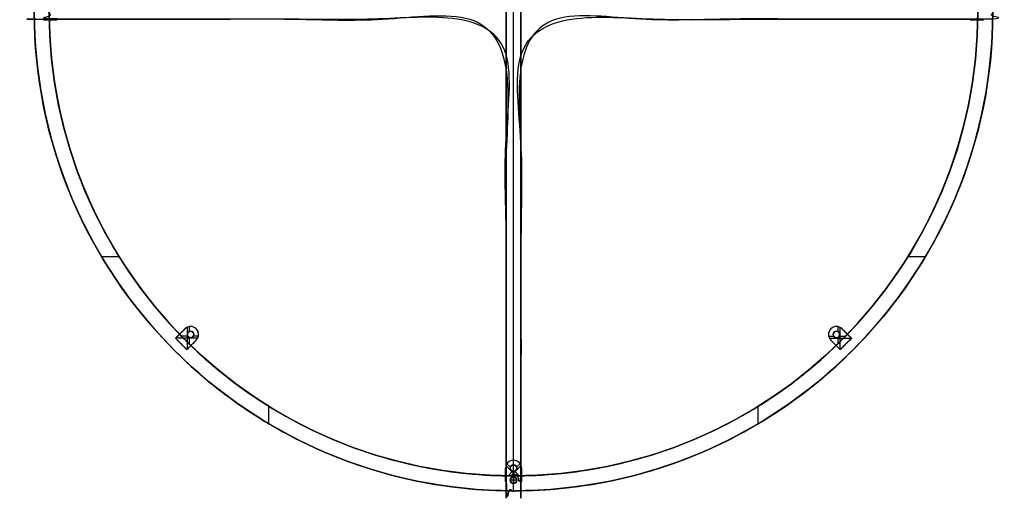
# Model space of a CAD drawing. Extents: x -540 to 387, y -411 to 516.
# Tile 1 of 4: x -540 to 384, y -411 to 45. Entities that reach past the tile are written whole.
import ezdxf

# ---------------------------------------------------------------- set-up
doc = ezdxf.new("R2010")
doc.units = 0
doc.header["$MEASUREMENT"] = 0
doc.layers.add('IGES_LEVEL_1', color=7, linetype='Continuous')
doc.layers.add('IGES_LEVEL_3', color=7, linetype='Continuous')

msp = doc.modelspace()

# ---------------------------------------------------------------- linework, layer by layer
at = {"layer": 'IGES_LEVEL_1', "color": 253}
for p, q in [((-76.46, -383.41, -2.38), (-76.46, 488.59, -2.38)), ((-76.46, -383.41, 11.62), (-76.46, 488.59, 11.62)), ((308.06, -152.94, 11.62), (308.06, -152.94, -2.38)), ((-353.06, -284.44, 11.62), (-353.06, -284.44, -2.38)), ((8.6, -375.03, 11.62), (8.6, -375.03, -2.38))]:
    msp.add_line(p, q, dxfattribs=at)
msp.add_circle((-76.46, 52.59, -2.38), 436, dxfattribs=at)
at = {"layer": 'IGES_LEVEL_1', "color": 7}
for centre in [(-76.46, 52.59, -2.38), (-76.46, 52.59, 11.62), (-76.46, 52.59, -2.38)]:
    msp.add_circle(centre, 436, dxfattribs=at)
for centre in [(-76.46, 52.59, -2.38), (-76.46, 52.59, 11.62), (-76.46, 52.59, 11.62), (-76.46, 52.59, -2.38), (-76.46, 52.59, -2.38), (-76.46, 52.59, 11.62)]:
    msp.add_arc(centre, 436, 180, 360, dxfattribs=at)
at = {"layer": 'IGES_LEVEL_1', "color": 253}
for centre, radius, start, end in [((-76.2, 52.6, 11.62), 436.26, 180.00169, 185.62331), ((-76.46, 52.59, -2.38), 436, 180, 360), ((-76.46, 52.59, 11.62), 436, 180, 360), ((-76.46, 52.59, 4.62), 436, 180, 360), ((-76.46, 52.59, 11.62), 436, 343.125, 0), ((-76.2, 52.63, 11.62), 436.26, 185.62669, 191.24831), ((-76.38, 52.61, 11.62), 436.09, 191.25056, 196.87444), ((-76.38, 52.63, 11.62), 436.09, 196.87669, 213.74831), ((-76.54, 52.63, 11.62), 436.09, 326.25169, 343.12331), ((-76.46, 52.59, 11.62), 436, 213.75, 219.375), ((-76.53, 52.64, 11.62), 436.09, 320.62557, 326.24944), ((-76.37, 52.69, 11.62), 436.13, 219.37669, 230.62331), ((-76.56, 52.69, 11.62), 436.13, 309.37669, 320.62331), ((-76.41, 52.66, 11.62), 436.09, 230.62557, 236.24944), ((-76.46, 52.59, 11.62), 436, 303.75, 309.375), ((-76.42, 52.67, 11.62), 436.09, 236.25169, 253.12331), ((-76.5, 52.67, 11.62), 436.09, 286.87669, 303.74831), ((-76.4, 52.85, 11.62), 436.26, 253.12669, 258.74831), ((-76.48, 52.68, 11.62), 436.09, 281.25056, 286.87444), ((-76.46, 52.59, 11.62), 436, 258.75, 264.375), ((-76.5, 52.85, 11.62), 436.26, 275.62669, 281.24831), ((-76.46, 52.72, 11.62), 436.13, 264.37669, 275.62331)]:
    msp.add_arc(centre, radius, start, end, dxfattribs=at)
at = {"layer": 'IGES_LEVEL_3', "color": 253}
for p, q in [((-76.46, -384.41, 267.62), (-76.46, 489.59, 267.62)), ((-76.46, -383.41, 253.62), (-76.46, 488.59, 253.62)), ((-83.46, -383.41, 253.62), (-83.46, 45.59, 253.62)), ((-83.46, 45.59, 267.62), (-83.46, -397.41, 267.62)), ((-83.46, -397.41, 267.62), (-83.46, 45.59, 267.62)), ((-83.46, 45.59, 253.62), (-83.46, -383.41, 253.62)), ((-69.46, 45.59, 267.62), (-69.46, -397.41, 267.62)), ((-69.46, -383.41, 253.62), (-69.46, 45.59, 253.62)), ((-69.46, 45.59, 267.62), (-69.46, -397.41, 267.62)), ((-69.46, -383.41, 253.62), (-69.46, 45.59, 253.62)), ((-517.82, -35.2, 11.62), (-517.82, -35.2, -2.38)), ((-504.08, -32.47, 11.62), (-504.08, -32.47, -2.38)), ((351.16, -32.47, 11.62), (351.16, -32.47, -2.38)), ((364.89, -35.2, 11.62), (364.89, -35.2, -2.38)), ((-463.36, -177.21, 11.62), (-446.99, -177.21, 11.62)), ((-83.46, -175.91, 267.62), (-83.46, -175.91, 253.62)), ((-69.46, -175.91, 267.62), (-69.46, -175.91, 253.62)), ((294.06, -177.21, 11.62), (310.44, -177.21, 11.62)), ((-384.94, -245.28, 13.62), (-393.78, -254.12, 13.62)), ((-393.78, -254.12, 11.62), (-384.94, -245.28, 11.62)), ((-384.94, -245.28, 12.62), (-393.78, -254.12, 12.62)), ((-384.94, -245.28, 13.62), (-393.78, -254.12, 13.62)), ((-384.94, -245.28, 11.62), (-390.02, -250.36, 11.62)), ((-384.94, -245.28, 11.62), (-384.94, -245.28, 13.62)), ((-384.94, -245.28, 11.62), (-384.94, -245.28, 13.62)), ((-382.96, -243.86, 13.62), (-382.96, -264.51, 13.62)), ((-382.84, -243.8, 13.62), (-382.84, -243.8, 11.62)), ((-381.95, -248.68, 13.62), (-381.95, -248.68, 11.62)), ((-381.08, -243.22, 11.62), (-381.08, -247.95, 11.62)), ((-379.64, -243.08, 11.62), (-379.64, -243.08, 13.62)), ((-379.64, -243.08, 13.62), (-379.64, -243.08, 11.62)), ((-379.64, -247.58, 11.62), (-379.64, -247.58, 13.62)), ((-379.64, -247.58, 13.62), (-379.64, -247.58, 11.62)), ((-377.32, -248.68, 13.62), (-377.32, -248.68, 11.62)), ((-372.36, -248.76, 13.62), (-372.36, -248.76, 11.62)), ((219.44, -248.76, 13.62), (219.44, -248.76, 11.62)), ((224.39, -248.68, 13.62), (224.39, -248.68, 11.62)), ((226.71, -243.08, 11.62), (226.71, -243.08, 13.62)), ((226.71, -243.08, 13.62), (226.71, -243.08, 11.62)), ((226.71, -247.58, 11.62), (226.71, -247.58, 13.62)), ((226.71, -247.58, 13.62), (226.71, -247.58, 11.62)), ((228.15, -243.22, 11.62), (228.15, -247.95, 11.62)), ((229.03, -248.68, 13.62), (229.03, -248.68, 11.62)), ((229.92, -243.8, 13.62), (229.92, -243.8, 11.62)), ((230.03, -243.86, 13.62), (230.03, -264.51, 13.62)), ((232.01, -245.28, 13.62), (232.01, -245.28, 11.62)), ((240.85, -254.12, 13.62), (232.01, -245.28, 13.62)), ((232.01, -245.28, 13.62), (232.01, -245.28, 11.62)), ((232.01, -245.28, 11.62), (240.85, -254.12, 11.62)), ((240.85, -254.12, 12.62), (232.01, -245.28, 12.62)), ((240.85, -254.12, 13.62), (232.01, -245.28, 13.62)), ((237.09, -250.36, 11.62), (232.01, -245.28, 11.62)), ((-390.02, -250.36, 11.62), (-393.78, -254.12, 11.62)), ((-393.78, -254.12, 13.62), (-383.17, -264.72, 13.62)), ((-383.17, -264.72, 11.62), (-393.78, -254.12, 11.62)), ((-393.78, -254.12, 11.62), (-393.78, -254.12, 13.62)), ((-393.78, -254.12, 12.62), (-383.17, -264.72, 12.62)), ((-393.78, -254.12, 13.62), (-393.78, -254.12, 11.62)), ((-393.78, -254.12, 13.62), (-383.17, -264.72, 13.62)), ((-393.78, -254.12, 11.62), (-383.17, -264.72, 11.62)), ((-372.91, -253.9, 13.62), (-393.56, -253.9, 13.62)), ((-389.36, -249.7, 13.62), (-389.36, -249.7, 11.62)), ((-382.27, -252.02, 11.62), (-388.4, -252.02, 11.62)), ((-383.17, -264.72, 13.62), (-374.33, -255.88, 13.62)), ((-374.33, -255.88, 11.62), (-383.17, -264.72, 11.62)), ((-383.17, -264.72, 12.62), (-374.33, -255.88, 12.62)), ((-383.17, -264.72, 13.62), (-374.33, -255.88, 13.62)), ((-382.58, -251.17, 13.62), (-382.58, -251.17, 11.62)), ((-381.08, -253.21, 11.62), (-381.08, -259.35, 11.62)), ((-381.05, -253.23, 13.62), (-381.05, -253.23, 11.62)), ((-379.64, -253.58, 13.62), (-379.64, -253.58, 11.62)), ((-379.64, -253.58, 11.62), (-379.64, -253.58, 13.62)), ((-379.41, -260.96, 11.62), (-374.33, -255.88, 11.62)), ((-378.22, -253.23, 13.62), (-378.22, -253.23, 11.62)), ((-372.28, -252.02, 11.62), (-377, -252.02, 11.62)), ((-376.69, -251.17, 13.62), (-376.69, -251.17, 11.62)), ((-374.33, -255.88, 13.62), (-374.33, -255.88, 11.62)), ((-374.33, -255.88, 13.62), (-374.33, -255.88, 11.62)), ((219.35, -252.02, 11.62), (224.08, -252.02, 11.62)), ((219.99, -253.9, 13.62), (240.64, -253.9, 13.62)), ((221.41, -255.88, 13.62), (230.25, -264.72, 13.62)), ((230.25, -264.72, 11.62), (221.41, -255.88, 11.62)), ((221.41, -255.88, 11.62), (221.41, -255.88, 13.62)), ((221.41, -255.88, 12.62), (230.25, -264.72, 12.62)), ((221.41, -255.88, 13.62), (230.25, -264.72, 13.62)), ((221.41, -255.88, 11.62), (226.49, -260.96, 11.62)), ((221.41, -255.88, 11.62), (221.41, -255.88, 13.62)), ((223.77, -251.17, 13.62), (223.77, -251.17, 11.62)), ((225.3, -253.23, 13.62), (225.3, -253.23, 11.62)), ((226.71, -253.58, 13.62), (226.71, -253.58, 11.62)), ((226.71, -253.58, 11.62), (226.71, -253.58, 13.62)), ((228.13, -253.23, 13.62), (228.13, -253.23, 11.62)), ((228.15, -253.21, 11.62), (228.15, -259.35, 11.62)), ((229.34, -252.02, 11.62), (235.48, -252.02, 11.62)), ((229.65, -251.17, 13.62), (229.65, -251.17, 11.62)), ((230.25, -264.72, 13.62), (240.85, -254.12, 13.62)), ((240.85, -254.12, 11.62), (230.25, -264.72, 11.62)), ((230.25, -264.72, 12.62), (240.85, -254.12, 12.62)), ((230.25, -264.72, 13.62), (240.85, -254.12, 13.62)), ((230.25, -264.72, 11.62), (240.85, -254.12, 11.62)), ((236.43, -249.7, 13.62), (236.43, -249.7, 11.62)), ((240.85, -254.12, 11.62), (237.09, -250.36, 11.62)), ((240.85, -254.12, 11.62), (240.85, -254.12, 13.62)), ((240.85, -254.12, 13.62), (240.85, -254.12, 11.62)), ((-388.47, -259.42, 13.62), (-388.47, -259.42, 11.62)), ((-383.17, -264.72, 11.62), (-379.41, -260.96, 11.62)), ((-383.17, -264.72, 11.62), (-383.17, -264.72, 13.62)), ((-383.17, -264.72, 13.62), (-383.17, -264.72, 11.62)), ((-378.75, -260.3, 13.62), (-378.75, -260.3, 11.62)), ((225.83, -260.3, 13.62), (225.83, -260.3, 11.62)), ((226.49, -260.96, 11.62), (230.25, -264.72, 11.62)), ((230.25, -264.72, 11.62), (230.25, -264.72, 13.62)), ((230.25, -264.72, 13.62), (230.25, -264.72, 11.62)), ((235.55, -259.42, 13.62), (235.55, -259.42, 11.62)), ((-306.26, -334.31, 11.62), (-306.26, -317.93, 11.62)), ((153.34, -334.31, 11.62), (153.34, -317.93, 11.62)), ((-281.99, -331.93, 11.62), (-281.99, -331.93, -2.38)), ((129.07, -331.93, 11.62), (129.07, -331.93, -2.38)), ((-288.59, -344.27, 11.62), (-288.59, -344.27, -2.38)), ((135.67, -344.27, 11.62), (135.67, -344.27, -2.38)), ((-76.46, -368.66, 11.62), (-76.46, -368.66, 13.62)), ((-76.46, -368.66, 13.62), (-76.46, -368.66, 11.62)), ((-83.96, -376.16, 13.62), (-83.96, -388.66, 13.62)), ((-83.96, -388.66, 11.62), (-83.96, -376.16, 11.62)), ((-83.96, -376.16, 11.62), (-83.96, -376.16, 13.62)), ((-83.96, -376.16, 12.62), (-83.96, -388.66, 12.62)), ((-83.96, -376.16, 11.62), (-83.96, -383.34, 11.62)), ((-83.96, -376.16, 13.62), (-83.96, -388.66, 13.62)), ((-83.96, -376.16, 11.62), (-83.96, -376.16, 13.62)), ((-83.57, -373.75, 13.62), (-73.91, -383.41, 13.62)), ((-82.69, -371.97, 11.62), (-79.34, -375.32, 11.62)), ((-82.26, -371.4, 13.62), (-82.26, -371.4, 11.62)), ((-79.4, -376.74, 13.62), (-79.4, -376.74, 11.62)), ((-69.36, -373.75, 13.62), (-79.01, -383.41, 13.62)), ((-78.78, -374.26, 13.62), (-78.78, -374.26, 11.62)), ((-77.88, -378.81, 13.62), (-77.88, -378.81, 11.62)), ((-76.46, -373.16, 11.62), (-76.46, -373.16, 13.62)), ((-76.46, -373.16, 13.62), (-76.46, -373.16, 11.62)), ((-75.05, -378.81, 13.62), (-75.05, -378.81, 11.62)), ((-74.14, -374.26, 13.62), (-74.14, -374.26, 11.62)), ((-70.24, -371.97, 11.62), (-73.58, -375.32, 11.62)), ((-73.52, -376.74, 13.62), (-73.52, -376.74, 11.62)), ((-70.66, -371.4, 13.62), (-70.66, -371.4, 11.62)), ((-68.96, -376.16, 13.62), (-68.96, -376.16, 11.62)), ((-68.96, -388.66, 13.62), (-68.96, -376.16, 13.62)), ((-68.96, -376.16, 13.62), (-68.96, -376.16, 11.62)), ((-68.96, -376.16, 11.62), (-68.96, -388.66, 11.62)), ((-68.96, -388.66, 12.62), (-68.96, -376.16, 12.62)), ((-68.96, -383.34, 11.62), (-68.96, -376.16, 11.62)), ((-68.96, -388.66, 13.62), (-68.96, -376.16, 13.62)), ((-83.96, -382.41, 13.62), (-83.96, -382.41, 11.62)), ((-83.96, -383.34, 11.62), (-83.96, -388.66, 11.62)), ((-83.46, -387.86, 13.62), (-83.96, -388.36, 13.62)), ((-83.46, -388.66, 13.62), (-83.46, -383.41, 13.62)), ((-83.46, -383.41, 13.62), (-69.46, -383.41, 13.62)), ((-69.46, -383.41, 253.62), (-83.46, -383.41, 253.62)), ((-83.46, -383.41, 253.62), (-83.46, -383.41, 13.62)), ((-83.46, -383.41, 13.62), (-69.46, -383.41, 13.62)), ((-69.46, -383.41, 133.62), (-83.46, -383.41, 133.62)), ((-83.46, -383.41, 13.62), (-83.46, -383.41, 253.62)), ((-83.46, -388.66, 13.62), (-83.46, -383.41, 13.62)), ((-83.46, -383.41, 139.62), (-83.46, -397.41, 139.62)), ((-83.46, -383.41, 253.62), (-69.46, -383.41, 253.62)), ((-77.3, -379.04, 11.62), (-81.64, -383.38, 11.62)), ((-73.46, -387.41, 265.62), (-79.46, -387.41, 265.62)), ((-79.46, -387.41, 265.62), (-79.46, -387.41, 267.62)), ((-79.46, -387.41, 267.62), (-79.46, -387.41, 265.62)), ((-79.11, -385.99, 265.62), (-79.11, -385.99, 267.62)), ((-77.05, -384.47, 265.62), (-77.05, -384.47, 267.62)), ((-76.46, -379.16, 13.62), (-76.46, -379.16, 11.62)), ((-76.46, -379.16, 11.62), (-76.46, -379.16, 13.62)), ((-76.46, -383.41, 253.62), (-76.46, -383.41, 13.62)), ((-76.46, -383.41, 11.62), (-76.46, -383.41, -2.38)), ((-76.46, -397.41, -2.38), (-76.46, -383.41, -2.38)), ((-76.46, -383.41, -2.38), (-76.46, -383.41, 11.62)), ((-76.46, -384.41, 265.62), (-76.46, -390.41, 265.62)), ((-75.62, -379.04, 11.62), (-71.28, -383.38, 11.62)), ((-74.56, -385.09, 265.62), (-74.56, -385.09, 267.62)), ((-73.46, -387.41, 267.62), (-73.46, -387.41, 265.62)), ((-73.46, -387.41, 265.62), (-73.46, -387.41, 267.62)), ((-69.46, -383.41, 13.62), (-69.46, -388.66, 13.62)), ((-69.46, -383.41, 13.62), (-69.46, -383.41, 253.62)), ((-69.46, -388.66, 13.62), (-69.46, -383.41, 13.62)), ((-69.46, -383.41, 13.62), (-69.46, -383.41, 253.62)), ((-69.46, -383.41, 139.62), (-69.46, -397.41, 139.62)), ((-69.46, -387.86, 13.62), (-68.96, -388.36, 13.62)), ((-68.96, -382.41, 13.62), (-68.96, -382.41, 11.62)), ((-68.96, -388.66, 11.62), (-68.96, -383.34, 11.62)), ((-83.96, -388.66, 13.62), (-83.96, -388.66, 11.62)), ((-83.96, -388.66, 13.62), (-83.46, -388.66, 13.62)), ((-83.96, -388.66, 13.62), (-83.46, -388.66, 13.62)), ((-83.46, -388.66, 11.62), (-83.96, -388.66, 11.62)), ((-83.96, -388.66, 11.62), (-83.96, -388.66, 13.62)), ((-83.96, -388.66, 12.62), (-83.46, -388.66, 12.62)), ((-83.96, -388.66, 11.62), (-83.46, -388.66, 11.62)), ((-83.71, -388.66, 13.62), (-83.71, -388.66, 11.62)), ((-83.46, -388.66, 13.62), (-83.46, -388.66, 11.62)), ((-83.46, -388.66, 11.62), (-83.46, -388.66, 13.62)), ((-83.46, -397.41, 11.62), (-83.46, -388.66, 11.62)), ((-83.46, -388.66, 11.62), (-83.46, -397.35, 11.62)), ((-83.46, -397.35, 11.62), (-83.46, -397.41, 11.62)), ((-83.46, -397.38, 11.62), (-81.43, -397.38, 11.62)), ((-83.46, -397.41, 11.62), (-76.46, -397.41, 11.62)), ((-83.46, -397.41, 267.62), (-83.46, -397.41, 11.62)), ((-83.46, -397.41, 267.62), (-69.46, -397.41, 267.62)), ((-69.46, -397.41, 11.62), (-83.46, -397.41, 11.62)), ((-83.46, -397.41, 11.62), (-83.46, -397.41, 267.62)), ((-83.46, -397.41, 139.62), (-69.46, -397.41, 139.62)), ((-69.46, -397.41, 267.62), (-83.46, -397.41, 267.62)), ((-79.94, -397.39, 11.62), (-79.94, -397.41, 11.62)), ((-79.11, -388.82, 265.62), (-79.11, -388.82, 267.62)), ((-77.05, -390.35, 265.62), (-77.05, -390.35, 267.62)), ((-76.46, -397.41, 267.62), (-76.46, -390.41, 267.62)), ((-76.46, -397.41, 11.62), (-69.46, -397.41, 11.62)), ((-76.46, -397.41, 267.62), (-76.46, -397.41, 11.62)), ((-76.46, -397.41, -2.38), (-76.46, -397.41, 11.62)), ((-76.46, -397.41, 11.62), (-76.46, -397.41, -2.38)), ((-74.56, -389.73, 265.62), (-74.56, -389.73, 267.62)), ((-72.98, -397.39, 11.62), (-72.98, -397.41, 11.62)), ((-71.5, -397.38, 11.62), (-69.46, -397.38, 11.62)), ((-69.46, -388.66, 13.62), (-68.96, -388.66, 13.62)), ((-68.96, -388.66, 11.62), (-69.46, -388.66, 11.62)), ((-69.46, -388.66, 11.62), (-69.46, -388.66, 13.62)), ((-69.46, -388.66, 12.62), (-68.96, -388.66, 12.62)), ((-69.46, -388.66, 13.62), (-68.96, -388.66, 13.62)), ((-69.46, -388.66, 11.62), (-69.46, -388.66, 13.62)), ((-69.46, -397.41, 11.62), (-69.46, -388.66, 11.62)), ((-69.46, -388.66, 11.62), (-68.96, -388.66, 11.62)), ((-69.46, -397.35, 11.62), (-69.46, -388.66, 11.62)), ((-69.46, -397.41, 11.62), (-69.46, -397.35, 11.62)), ((-69.46, -397.41, 267.62), (-69.46, -397.41, 11.62)), ((-69.46, -397.41, 267.62), (-69.46, -397.41, 11.62)), ((-69.21, -388.66, 13.62), (-69.21, -388.66, 11.62)), ((-68.96, -388.66, 11.62), (-68.96, -388.66, 13.62)), ((-68.96, -388.66, 13.62), (-68.96, -388.66, 11.62))]:
    msp.add_line(p, q, dxfattribs=at)
at = {"layer": 'IGES_LEVEL_3', "color": 7}
for p, q in [((-83.46, -397.41, 267.62), (-83.46, 45.59, 267.62)), ((-83.46, 45.59, 253.62), (-83.46, -383.41, 253.62)), ((-83.46, -397.41, 267.62), (-83.46, 45.59, 267.62)), ((-83.46, 45.59, 253.62), (-83.46, -383.41, 253.62)), ((-69.46, 45.59, 267.62), (-69.46, -397.41, 267.62)), ((-69.46, -383.41, 253.62), (-69.46, 45.59, 253.62)), ((-69.46, 45.59, 267.62), (-69.46, -397.41, 267.62)), ((-69.46, -383.41, 253.62), (-69.46, 45.59, 253.62)), ((-384.94, -245.28, 13.62), (-393.78, -254.12, 13.62)), ((-384.94, -245.28, 13.62), (-393.78, -254.12, 13.62)), ((-384.94, -245.28, 11.62), (-390.02, -250.36, 11.62)), ((-384.94, -245.28, 11.62), (-390.02, -250.36, 11.62)), ((-384.94, -245.28, 11.62), (-390.02, -250.36, 11.62)), ((-384.94, -245.28, 11.62), (-384.94, -245.28, 13.62)), ((-384.94, -245.28, 11.62), (-384.94, -245.28, 13.62)), ((-384.94, -245.28, 11.62), (-384.94, -245.28, 13.62)), ((-379.64, -243.08, 13.62), (-379.64, -243.08, 11.62)), ((-379.64, -243.08, 11.62), (-379.64, -243.08, 13.62)), ((-379.64, -243.08, 13.62), (-379.64, -243.08, 11.62)), ((-379.64, -243.08, 13.62), (-379.64, -243.08, 11.62)), ((-379.64, -247.58, 13.62), (-379.64, -247.58, 11.62)), ((-379.64, -247.58, 11.62), (-379.64, -247.58, 13.62)), ((-379.64, -247.58, 13.62), (-379.64, -247.58, 11.62)), ((-379.64, -247.58, 13.62), (-379.64, -247.58, 11.62)), ((226.71, -243.08, 13.62), (226.71, -243.08, 11.62)), ((226.71, -243.08, 11.62), (226.71, -243.08, 13.62)), ((226.71, -243.08, 13.62), (226.71, -243.08, 11.62)), ((226.71, -243.08, 13.62), (226.71, -243.08, 11.62)), ((226.71, -247.58, 13.62), (226.71, -247.58, 11.62)), ((226.71, -247.58, 11.62), (226.71, -247.58, 13.62)), ((226.71, -247.58, 13.62), (226.71, -247.58, 11.62)), ((226.71, -247.58, 13.62), (226.71, -247.58, 11.62)), ((232.01, -245.28, 13.62), (232.01, -245.28, 11.62)), ((240.85, -254.12, 13.62), (232.01, -245.28, 13.62)), ((237.09, -250.36, 11.62), (232.01, -245.28, 11.62)), ((232.01, -245.28, 13.62), (232.01, -245.28, 11.62)), ((232.01, -245.28, 13.62), (232.01, -245.28, 11.62)), ((240.85, -254.12, 13.62), (232.01, -245.28, 13.62)), ((237.09, -250.36, 11.62), (232.01, -245.28, 11.62)), ((237.09, -250.36, 11.62), (232.01, -245.28, 11.62)), ((232.01, -245.28, 11.62), (240.85, -254.12, 11.62)), ((-390.02, -250.36, 11.62), (-393.78, -254.12, 11.62)), ((-390.02, -250.36, 11.62), (-393.78, -254.12, 11.62)), ((-393.78, -254.12, 13.62), (-393.78, -254.12, 11.62)), ((-393.78, -254.12, 13.62), (-383.17, -264.72, 13.62)), ((-393.78, -254.12, 11.62), (-383.17, -264.72, 11.62)), ((-393.78, -254.12, 13.62), (-393.78, -254.12, 11.62)), ((-393.78, -254.12, 13.62), (-383.17, -264.72, 13.62)), ((-393.78, -254.12, 11.62), (-383.17, -264.72, 11.62)), ((-383.17, -264.72, 13.62), (-374.33, -255.88, 13.62)), ((-383.17, -264.72, 13.62), (-374.33, -255.88, 13.62)), ((-379.64, -253.58, 11.62), (-379.64, -253.58, 13.62)), ((-379.64, -253.58, 13.62), (-379.64, -253.58, 11.62)), ((-379.64, -253.58, 11.62), (-379.64, -253.58, 13.62)), ((-379.64, -253.58, 11.62), (-379.64, -253.58, 13.62)), ((-379.41, -260.96, 11.62), (-374.33, -255.88, 11.62)), ((-379.41, -260.96, 11.62), (-374.33, -255.88, 11.62)), ((-379.41, -260.96, 11.62), (-374.33, -255.88, 11.62)), ((-374.33, -255.88, 13.62), (-374.33, -255.88, 11.62)), ((-374.33, -255.88, 13.62), (-374.33, -255.88, 11.62)), ((-374.33, -255.88, 13.62), (-374.33, -255.88, 11.62)), ((221.41, -255.88, 13.62), (230.25, -264.72, 13.62)), ((221.41, -255.88, 11.62), (226.49, -260.96, 11.62)), ((221.41, -255.88, 11.62), (221.41, -255.88, 13.62)), ((221.41, -255.88, 13.62), (230.25, -264.72, 13.62)), ((221.41, -255.88, 11.62), (226.49, -260.96, 11.62)), ((221.41, -255.88, 11.62), (226.49, -260.96, 11.62)), ((221.41, -255.88, 11.62), (221.41, -255.88, 13.62)), ((221.41, -255.88, 11.62), (221.41, -255.88, 13.62)), ((221.41, -255.88, 11.62), (230.25, -264.72, 11.62)), ((226.71, -253.58, 11.62), (226.71, -253.58, 13.62)), ((226.71, -253.58, 13.62), (226.71, -253.58, 11.62)), ((226.71, -253.58, 11.62), (226.71, -253.58, 13.62)), ((226.71, -253.58, 11.62), (226.71, -253.58, 13.62)), ((230.25, -264.72, 13.62), (240.85, -254.12, 13.62)), ((230.25, -264.72, 11.62), (240.85, -254.12, 11.62)), ((230.25, -264.72, 13.62), (240.85, -254.12, 13.62)), ((230.25, -264.72, 11.62), (240.85, -254.12, 11.62)), ((240.85, -254.12, 11.62), (230.25, -264.72, 11.62)), ((240.85, -254.12, 11.62), (237.09, -250.36, 11.62)), ((240.85, -254.12, 11.62), (237.09, -250.36, 11.62)), ((240.85, -254.12, 13.62), (240.85, -254.12, 11.62)), ((240.85, -254.12, 13.62), (240.85, -254.12, 11.62)), ((-383.17, -264.72, 11.62), (-379.41, -260.96, 11.62)), ((-383.17, -264.72, 11.62), (-379.41, -260.96, 11.62)), ((-383.17, -264.72, 13.62), (-383.17, -264.72, 11.62)), ((-383.17, -264.72, 13.62), (-383.17, -264.72, 11.62)), ((226.49, -260.96, 11.62), (230.25, -264.72, 11.62)), ((226.49, -260.96, 11.62), (230.25, -264.72, 11.62)), ((230.25, -264.72, 13.62), (230.25, -264.72, 11.62)), ((230.25, -264.72, 13.62), (230.25, -264.72, 11.62)), ((-76.46, -368.66, 13.62), (-76.46, -368.66, 11.62)), ((-76.46, -368.66, 11.62), (-76.46, -368.66, 13.62)), ((-76.46, -368.66, 13.62), (-76.46, -368.66, 11.62)), ((-76.46, -368.66, 13.62), (-76.46, -368.66, 11.62)), ((-83.96, -376.16, 11.62), (-83.96, -383.34, 11.62)), ((-83.96, -376.16, 13.62), (-83.96, -388.66, 13.62)), ((-83.96, -376.16, 11.62), (-83.96, -376.16, 13.62)), ((-83.96, -376.16, 11.62), (-83.96, -383.34, 11.62)), ((-83.96, -376.16, 11.62), (-83.96, -383.34, 11.62)), ((-83.96, -376.16, 13.62), (-83.96, -388.66, 13.62)), ((-83.96, -376.16, 11.62), (-83.96, -376.16, 13.62)), ((-83.96, -376.16, 11.62), (-83.96, -376.16, 13.62)), ((-76.46, -373.16, 13.62), (-76.46, -373.16, 11.62)), ((-76.46, -373.16, 11.62), (-76.46, -373.16, 13.62)), ((-76.46, -373.16, 13.62), (-76.46, -373.16, 11.62)), ((-76.46, -373.16, 13.62), (-76.46, -373.16, 11.62)), ((-68.96, -376.16, 13.62), (-68.96, -376.16, 11.62)), ((-68.96, -383.34, 11.62), (-68.96, -376.16, 11.62)), ((-68.96, -388.66, 13.62), (-68.96, -376.16, 13.62)), ((-68.96, -376.16, 13.62), (-68.96, -376.16, 11.62)), ((-68.96, -376.16, 13.62), (-68.96, -376.16, 11.62)), ((-68.96, -383.34, 11.62), (-68.96, -376.16, 11.62)), ((-68.96, -383.34, 11.62), (-68.96, -376.16, 11.62)), ((-68.96, -388.66, 13.62), (-68.96, -376.16, 13.62)), ((-83.96, -383.34, 11.62), (-83.96, -388.66, 11.62)), ((-83.96, -383.34, 11.62), (-83.96, -388.66, 11.62)), ((-83.46, -383.41, 13.62), (-69.46, -383.41, 13.62)), ((-83.46, -383.41, 13.62), (-83.46, -383.41, 253.62)), ((-83.46, -388.66, 13.62), (-83.46, -383.41, 13.62)), ((-83.46, -383.41, 253.62), (-69.46, -383.41, 253.62)), ((-83.46, -383.41, 13.62), (-69.46, -383.41, 13.62)), ((-83.46, -383.41, 13.62), (-83.46, -383.41, 253.62)), ((-83.46, -388.66, 13.62), (-83.46, -383.41, 13.62)), ((-83.46, -383.41, 253.62), (-69.46, -383.41, 253.62)), ((-79.46, -387.41, 267.62), (-79.46, -387.41, 265.62)), ((-79.46, -387.41, 265.62), (-79.46, -387.41, 267.62)), ((-79.46, -387.41, 267.62), (-79.46, -387.41, 265.62)), ((-79.46, -387.41, 267.62), (-79.46, -387.41, 265.62)), ((-76.46, -379.16, 11.62), (-76.46, -379.16, 13.62)), ((-76.46, -379.16, 13.62), (-76.46, -379.16, 11.62)), ((-76.46, -379.16, 11.62), (-76.46, -379.16, 13.62)), ((-76.46, -379.16, 11.62), (-76.46, -379.16, 13.62)), ((-76.46, -383.41, -2.38), (-76.46, -383.41, 11.62)), ((-76.46, -383.41, 11.62), (-76.46, -383.41, -2.38)), ((-76.46, -383.41, -2.38), (-76.46, -383.41, 11.62)), ((-76.46, -383.41, -2.38), (-76.46, -383.41, 11.62)), ((-73.46, -387.41, 265.62), (-73.46, -387.41, 267.62)), ((-73.46, -387.41, 267.62), (-73.46, -387.41, 265.62)), ((-73.46, -387.41, 265.62), (-73.46, -387.41, 267.62)), ((-73.46, -387.41, 265.62), (-73.46, -387.41, 267.62)), ((-69.46, -383.41, 13.62), (-69.46, -383.41, 253.62)), ((-69.46, -388.66, 13.62), (-69.46, -383.41, 13.62)), ((-69.46, -383.41, 13.62), (-69.46, -383.41, 253.62)), ((-69.46, -388.66, 13.62), (-69.46, -383.41, 13.62)), ((-68.96, -388.66, 11.62), (-68.96, -383.34, 11.62)), ((-68.96, -388.66, 11.62), (-68.96, -383.34, 11.62)), ((-83.96, -388.66, 13.62), (-83.46, -388.66, 13.62)), ((-83.96, -388.66, 11.62), (-83.96, -388.66, 13.62)), ((-83.96, -388.66, 11.62), (-83.46, -388.66, 11.62)), ((-83.96, -388.66, 13.62), (-83.46, -388.66, 13.62)), ((-83.96, -388.66, 11.62), (-83.96, -388.66, 13.62)), ((-83.96, -388.66, 11.62), (-83.46, -388.66, 11.62)), ((-83.46, -388.66, 11.62), (-83.46, -388.66, 13.62)), ((-83.46, -388.66, 11.62), (-83.46, -397.35, 11.62)), ((-83.46, -388.66, 11.62), (-83.46, -388.66, 13.62)), ((-83.46, -388.66, 11.62), (-83.46, -397.35, 11.62)), ((-83.46, -397.41, 11.62), (-83.46, -397.35, 11.62)), ((-83.46, -397.41, 11.62), (-83.46, -397.35, 11.62)), ((-83.46, -397.41, 11.62), (-83.46, -397.41, 267.62)), ((-76.46, -397.41, 11.62), (-83.46, -397.41, 11.62)), ((-69.46, -397.41, 267.62), (-83.46, -397.41, 267.62)), ((-83.46, -397.41, 11.62), (-83.46, -397.41, 267.62)), ((-76.46, -397.41, 11.62), (-83.46, -397.41, 11.62)), ((-69.46, -397.41, 267.62), (-83.46, -397.41, 267.62)), ((-69.46, -397.41, 11.62), (-76.46, -397.41, 11.62)), ((-76.46, -397.41, 11.62), (-76.46, -397.41, -2.38)), ((-69.46, -397.41, 11.62), (-76.46, -397.41, 11.62)), ((-76.46, -397.41, -2.38), (-76.46, -397.41, 11.62)), ((-76.46, -397.41, 11.62), (-76.46, -397.41, -2.38)), ((-76.46, -397.41, 11.62), (-76.46, -397.41, -2.38)), ((-69.46, -388.66, 13.62), (-68.96, -388.66, 13.62)), ((-69.46, -388.66, 11.62), (-69.46, -388.66, 13.62)), ((-69.46, -388.66, 11.62), (-68.96, -388.66, 11.62)), ((-69.46, -397.35, 11.62), (-69.46, -388.66, 11.62)), ((-69.46, -388.66, 13.62), (-68.96, -388.66, 13.62)), ((-69.46, -388.66, 11.62), (-69.46, -388.66, 13.62)), ((-69.46, -388.66, 11.62), (-68.96, -388.66, 11.62)), ((-69.46, -397.35, 11.62), (-69.46, -388.66, 11.62)), ((-69.46, -397.41, 11.62), (-69.46, -397.35, 11.62)), ((-69.46, -397.41, 11.62), (-69.46, -397.35, 11.62)), ((-69.46, -397.41, 267.62), (-69.46, -397.41, 11.62)), ((-69.46, -397.41, 267.62), (-69.46, -397.41, 11.62)), ((-68.96, -388.66, 13.62), (-68.96, -388.66, 11.62)), ((-68.96, -388.66, 13.62), (-68.96, -388.66, 11.62))]:
    msp.add_line(p, q, dxfattribs=at)
for centre, radius in [((-76.46, 52.59, -2.38), 450), ((-76.46, 52.59, -2.38), 450), ((-76.46, 52.59, -2.38), 436), ((-76.46, 52.59, -2.38), 436), ((-379.64, -250.58, 13.62), 3), ((-379.64, -250.58, 11.62), 3), ((226.71, -250.58, 13.62), 3), ((226.71, -250.58, 11.62), 3), ((226.71, -250.58, 11.62), 3), ((-76.46, -376.16, 11.62), 3), ((-76.46, -376.16, 13.62), 3), ((-76.46, -387.41, 265.62), 3), ((-76.46, -387.41, 267.62), 3)]:
    msp.add_circle(centre, radius, dxfattribs=at)
at = {"layer": 'IGES_LEVEL_3', "color": 253}
for centre, radius in [((-76.46, 52.59, -2.38), 436), ((-379.64, -250.58, 13.62), 3), ((-379.64, -250.58, 11.62), 3), ((226.71, -250.58, 13.62), 3), ((226.71, -250.58, 11.62), 3), ((-76.46, -376.16, 11.62), 3), ((-76.46, -376.16, 13.62), 3), ((-76.46, -387.41, 265.62), 3)]:
    msp.add_circle(centre, radius, dxfattribs=at)
at = {"layer": 'IGES_LEVEL_3', "color": 7}
for centre, radius, start, end in [((-76.46, 52.59, -2.38), 450, 90, 270), ((-76.46, 52.59, 11.62), 450, 90, 270), ((-76.46, 52.59, -2.38), 450, 90, 270), ((-76.46, 52.59, -2.38), 450, 90, 270), ((-76.46, 52.59, -2.38), 450, 270, 90), ((-76.46, 52.59, -2.38), 450, 270, 90), ((-76.46, 52.59, 11.62), 450, 270.8913, 90), ((-76.46, 52.59, -2.38), 450, 270, 90), ((-76.46, 52.59, -2.38), 436, 90, 270), ((-76.46, 52.59, 11.62), 436, 90, 269.01436), ((-76.46, 52.59, -2.38), 436, 90, 270), ((-76.46, 52.59, -2.38), 436, 90, 270), ((-76.46, 52.59, -2.38), 436, 270, 90), ((-76.46, 52.59, -2.38), 436, 270, 90), ((-76.46, 52.59, 11.62), 436, 270, 90), ((-76.46, 52.59, -2.38), 436, 270, 90), ((-76.46, 52.59, 11.62), 450, 180.8913, 269.1087), ((-76.46, 52.59, 11.62), 450, 180.8913, 269.1087), ((-76.46, 52.59, 11.62), 450, 180.8913, 269.1087), ((-76.46, 52.59, 11.62), 436, 180.98564, 224.01436), ((-76.46, 52.59, 11.62), 436, 180.98564, 224.01436), ((-76.46, 52.59, 11.62), 436, 180.98564, 224.01436), ((-76.46, 52.59, 11.62), 450, 270.8913, 359.1087), ((-76.46, 52.59, 11.62), 450, 270.8913, 359.1087), ((-76.46, 52.59, 11.62), 450, 270.8913, 359.1087), ((-76.46, 52.59, 11.62), 436, 315.98564, 359.01436), ((-76.46, 52.59, 11.62), 436, 315.98564, 359.01436), ((-76.46, 52.59, 11.62), 436, 315.98564, 359.01436), ((-379.64, -250.58, 11.62), 7.5, 90, 135), ((-379.64, -250.58, 13.62), 7.5, 90, 135), ((-379.64, -250.58, 13.62), 7.5, 315, 135), ((-379.64, -250.58, 11.62), 7.5, 315, 135), ((-379.64, -250.58, 13.62), 7.5, 90, 135), ((-379.64, -250.58, 11.62), 7.5, 90, 135), ((-379.64, -250.58, 11.62), 7.5, 90, 135), ((-379.64, -250.58, 13.62), 7.5, 90, 135), ((-379.64, -250.58, 13.62), 3, 90, 270), ((-379.64, -250.58, 11.62), 3, 90, 270), ((-379.64, -250.58, 11.62), 3, 90, 270), ((-379.64, -250.58, 13.62), 3, 90, 270), ((-379.64, -250.58, 13.62), 3, 90, 270), ((-379.64, -250.58, 11.62), 3, 90, 270), ((-379.64, -250.58, 13.62), 7.5, 315, 90), ((-379.64, -250.58, 11.62), 7.5, 315, 90), ((-379.64, -250.58, 13.62), 7.5, 315, 90), ((-379.64, -250.58, 11.62), 7.5, 315, 90), ((-379.64, -250.58, 13.62), 7.5, 315, 90), ((-379.64, -250.58, 11.62), 7.5, 315, 90), ((-379.64, -250.58, 13.62), 3, 270, 90), ((-379.64, -250.58, 11.62), 3, 270, 90), ((-379.64, -250.58, 11.62), 3, 270, 90), ((-379.64, -250.58, 13.62), 3, 270, 90), ((-379.64, -250.58, 13.62), 3, 270, 90), ((-379.64, -250.58, 11.62), 3, 270, 90), ((226.71, -250.58, 11.62), 7.5, 90, 225), ((226.71, -250.58, 13.62), 7.5, 90, 225), ((226.71, -250.58, 13.62), 7.5, 45, 225), ((226.71, -250.58, 11.62), 7.5, 45, 225), ((226.71, -250.58, 13.62), 7.5, 90, 225), ((226.71, -250.58, 11.62), 7.5, 90, 225), ((226.71, -250.58, 11.62), 7.5, 90, 225), ((226.71, -250.58, 13.62), 7.5, 90, 225), ((226.71, -250.58, 11.62), 7.5, 45, 225), ((226.71, -250.58, 13.62), 3, 90, 270), ((226.71, -250.58, 11.62), 3, 90, 270), ((226.71, -250.58, 11.62), 3, 90, 270), ((226.71, -250.58, 13.62), 3, 90, 270), ((226.71, -250.58, 13.62), 3, 90, 270), ((226.71, -250.58, 11.62), 3, 90, 270), ((226.71, -250.58, 13.62), 7.5, 45, 90), ((226.71, -250.58, 11.62), 7.5, 45, 90), ((226.71, -250.58, 13.62), 7.5, 45, 90), ((226.71, -250.58, 11.62), 7.5, 45, 90), ((226.71, -250.58, 13.62), 7.5, 45, 90), ((226.71, -250.58, 11.62), 7.5, 45, 90), ((226.71, -250.58, 13.62), 3, 270, 90), ((226.71, -250.58, 11.62), 3, 270, 90), ((226.71, -250.58, 11.62), 3, 270, 90), ((226.71, -250.58, 13.62), 3, 270, 90), ((226.71, -250.58, 13.62), 3, 270, 90), ((226.71, -250.58, 11.62), 3, 270, 90), ((-76.46, 52.59, 11.62), 436, 224.01436, 225.98564), ((-76.46, 52.59, 11.62), 436, 224.01436, 225.98564), ((-76.46, 52.59, 11.62), 436, 224.01436, 225.98564), ((-76.46, 52.59, 11.62), 436, 314.01436, 315.98564), ((-76.46, 52.59, 11.62), 436, 314.01436, 315.98564), ((-76.46, 52.59, 11.62), 436, 314.01436, 315.98564), ((-76.46, 52.59, 11.62), 436, 225.98564, 269.01436), ((-76.46, 52.59, 11.62), 436, 225.98564, 269.01436), ((-76.46, 52.59, 11.62), 436, 225.98564, 269.01436), ((-76.46, 52.59, 11.62), 436, 270.98564, 314.01436), ((-76.46, 52.59, 11.62), 436, 270.98564, 314.01436), ((-76.46, 52.59, 11.62), 436, 270.98564, 314.01436), ((-76.46, -376.16, 11.62), 7.5, 90, 180), ((-76.46, -376.16, 13.62), 7.5, 90, 180), ((-76.46, -376.16, 11.62), 7.5, 0, 180), ((-76.46, -376.16, 13.62), 7.5, 0, 180), ((-76.46, -376.16, 13.62), 7.5, 90, 180), ((-76.46, -376.16, 11.62), 7.5, 90, 180), ((-76.46, -376.16, 11.62), 7.5, 90, 180), ((-76.46, -376.16, 13.62), 7.5, 90, 180), ((-76.46, -376.16, 11.62), 7.5, 0, 90), ((-76.46, -376.16, 13.62), 7.5, 0, 90), ((-76.46, -376.16, 13.62), 7.5, 0, 90), ((-76.46, -376.16, 11.62), 7.5, 0, 90), ((-76.46, -376.16, 11.62), 7.5, 0, 90), ((-76.46, -376.16, 13.62), 7.5, 0, 90), ((-76.46, -376.16, 13.62), 3, 90, 270), ((-76.46, -376.16, 11.62), 3, 90, 270), ((-76.46, -376.16, 11.62), 3, 90, 270), ((-76.46, -376.16, 13.62), 3, 90, 270), ((-76.46, -376.16, 13.62), 3, 90, 270), ((-76.46, -376.16, 11.62), 3, 90, 270), ((-76.46, -376.16, 11.62), 3, 270, 90), ((-76.46, -376.16, 13.62), 3, 270, 90), ((-76.46, -376.16, 11.62), 3, 270, 90), ((-76.46, -376.16, 13.62), 3, 270, 90), ((-76.46, -376.16, 11.62), 3, 270, 90), ((-76.46, -376.16, 13.62), 3, 270, 90), ((-76.46, 52.59, 11.62), 436, 269.01436, 270), ((-76.46, 52.59, 11.62), 436, 269.01436, 270.98564), ((-76.46, 52.59, 11.62), 436, 269.01436, 270), ((-76.46, 52.59, 11.62), 436, 269.01436, 270), ((-76.46, -387.41, 265.62), 3, 0, 180), ((-76.46, -387.41, 267.62), 3, 0, 180), ((-76.46, -387.41, 267.62), 3, 0, 180), ((-76.46, -387.41, 265.62), 3, 0, 180), ((-76.46, -387.41, 265.62), 3, 0, 180), ((-76.46, -387.41, 267.62), 3, 0, 180), ((-76.46, -387.41, 265.62), 3, 180, 0), ((-76.46, -387.41, 267.62), 3, 180, 0), ((-76.46, -387.41, 267.62), 3, 180, 0), ((-76.46, -387.41, 265.62), 3, 180, 0), ((-76.46, -387.41, 265.62), 3, 180, 0), ((-76.46, -387.41, 267.62), 3, 180, 0), ((-76.46, 52.59, 11.62), 436, 270, 270.98564), ((-76.46, 52.59, 11.62), 436, 270, 270.98564), ((-76.46, 52.59, 11.62), 450, 269.1087, 270), ((-76.46, 52.59, 11.62), 450, 269.1087, 270), ((-76.46, 52.59, 11.62), 450, 269.1087, 270), ((-76.46, 52.59, 11.62), 450, 270, 270.8913), ((-76.46, 52.59, 11.62), 450, 270, 270.8913), ((-76.46, 52.59, 11.62), 450, 270, 270.8913), ((-76.46, 52.59, 11.62), 450, 270, 270.8913)]:
    msp.add_arc(centre, radius, start, end, dxfattribs=at)
at = {"layer": 'IGES_LEVEL_3', "color": 253}
for centre, radius, start, end in [((-76.46, 52.59, -2.38), 450, 90, 270), ((-76.46, 52.59, 11.62), 450, 90, 270), ((-76.46, 52.59, 4.62), 450, 90, 270), ((-76.48, 52.58, -2.38), 450.01, 348.75169, 89.99831), ((-76.46, 52.59, 11.62), 450, 270.8913, 90), ((-76.46, 52.59, -2.38), 450, 270, 90), ((-76.46, 52.59, 4.62), 450, 270, 90), ((-76.46, 52.59, 11.62), 436, 90, 269.01436), ((-76.46, 52.59, -2.38), 436, 90, 270), ((-76.46, 52.59, 4.62), 436, 90, 270), ((-76.46, 52.59, -2.38), 436, 270, 90), ((-76.46, 52.59, 11.62), 436, 270, 90), ((-76.46, 52.59, 4.62), 436, 270, 90), ((-76.33, 52.59, -2.38), 450.14, 174.37669, 185.62331), ((-76.46, 52.59, 11.62), 450, 180.8913, 269.1087), ((-76.46, 52.59, 11.62), 436, 180.98564, 224.01436), ((-76.46, 52.59, 11.62), 450, 270.8913, 359.1087), ((-76.46, 52.59, 11.62), 436, 315.98564, 359.01436), ((-76.46, 52.59, -2.38), 450, 185.625, 191.25), ((-76.2, 52.66, -2.38), 450.27, 191.25169, 196.87331), ((-76.55, 52.61, -2.38), 450.09, 343.12556, 348.74944), ((-76.38, 52.63, -2.38), 450.09, 196.87669, 213.74831), ((-76.54, 52.63, -2.38), 450.09, 326.25169, 343.12331), ((-76.39, 52.65, -2.38), 450.09, 213.75056, 219.37443), ((-76.46, 52.59, -2.38), 450, 320.625, 326.25), ((-76.37, 52.69, -2.38), 450.14, 219.37669, 230.62331), ((-76.56, 52.69, -2.38), 450.14, 309.37669, 320.62331), ((-379.64, -250.58, 13.62), 7.5, 315, 135), ((-379.64, -250.58, 11.62), 7.5, 315, 135), ((-379.64, -250.58, 13.62), 7.5, 90, 135), ((-379.64, -250.58, 11.62), 7.5, 90, 135), ((-379.64, -250.58, 12.62), 7.5, 90, 135), ((-379.64, -250.58, 13.62), 3, 90, 270), ((-379.64, -250.58, 11.62), 3, 90, 270), ((-379.64, -250.58, 12.62), 3, 90, 270), ((-379.64, -250.58, 11.62), 7.5, 315, 90), ((-379.64, -250.58, 13.62), 7.5, 315, 90), ((-379.64, -250.58, 12.62), 7.5, 315, 90), ((-379.64, -250.58, 11.62), 3, 270, 90), ((-379.64, -250.58, 13.62), 3, 270, 90), ((-379.64, -250.58, 12.62), 3, 270, 90), ((226.71, -250.58, 13.62), 7.5, 45, 225), ((226.71, -250.58, 11.62), 7.5, 45, 225), ((226.71, -250.58, 13.62), 7.5, 90, 225), ((226.71, -250.58, 11.62), 7.5, 90, 225), ((226.71, -250.58, 12.62), 7.5, 90, 225), ((226.71, -250.58, 13.62), 3, 90, 270), ((226.71, -250.58, 11.62), 3, 90, 270), ((226.71, -250.58, 12.62), 3, 90, 270), ((226.71, -250.58, 11.62), 7.5, 45, 90), ((226.71, -250.58, 13.62), 7.5, 45, 90), ((226.71, -250.58, 12.62), 7.5, 45, 90), ((226.71, -250.58, 11.62), 3, 270, 90), ((226.71, -250.58, 13.62), 3, 270, 90), ((226.71, -250.58, 12.62), 3, 270, 90), ((-76.46, 52.59, 11.62), 436, 224.01436, 225.98564), ((-76.46, 52.59, 11.62), 436, 314.01436, 315.98564), ((-76.46, 52.59, 11.62), 436, 225.98564, 269.01436), ((-76.46, 52.59, 11.62), 436, 270.98564, 314.01436), ((-76.46, 52.59, -2.38), 450, 230.625, 236.25), ((-76.52, 52.66, -2.38), 450.09, 303.75056, 309.37443), ((-76.42, 52.67, -2.38), 450.09, 236.25169, 253.12331), ((-76.5, 52.67, -2.38), 450.09, 286.87669, 303.74831), ((-76.46, -376.16, 11.62), 7.5, 0, 180), ((-76.46, -376.16, 13.62), 7.5, 0, 180), ((-76.46, -376.16, 13.62), 7.5, 90, 180), ((-76.46, -376.16, 11.62), 7.5, 90, 180), ((-76.46, -376.16, 12.62), 7.5, 90, 180), ((-76.46, -376.16, 11.62), 7.5, 0, 90), ((-76.46, -376.16, 13.62), 7.5, 0, 90), ((-76.46, -376.16, 12.62), 7.5, 0, 90), ((-76.44, 52.68, -2.38), 450.09, 253.12556, 258.74944), ((-76.46, -376.16, 13.62), 3, 90, 270), ((-76.46, -376.16, 11.62), 3, 90, 270), ((-76.46, -376.16, 12.62), 3, 90, 270), ((-76.46, -376.16, 11.62), 3, 270, 90), ((-76.46, -376.16, 13.62), 3, 270, 90), ((-76.46, -376.16, 12.62), 3, 270, 90), ((-76.53, 52.86, -2.38), 450.27, 281.25169, 286.87331), ((-76.46, 52.59, 11.62), 436, 269.01436, 270.98564), ((-76.46, 52.59, 11.62), 436, 269.01436, 270), ((-76.46, -387.41, 267.62), 3, 0, 180), ((-76.46, -387.41, 265.62), 3, 0, 180), ((-76.46, -387.41, 266.62), 3, 0, 180), ((-76.49, -387.4, 267.62), 2.97, 157.39053, 180.10947), ((-76.46, -387.41, 267.62), 3, 180.00003, 337.49998), ((-76.46, -387.41, 265.62), 3, 180, 0), ((-76.46, -387.41, 267.62), 3, 180, 0), ((-76.46, -387.41, 266.62), 3, 180, 360), ((-76.45, -387.42, 267.62), 3.01, 112.60947, 157.39053), ((-76.46, -387.41, 267.62), 3, 0.00004, 112.49994), ((-76.49, -387.4, 267.62), 3.03, 337.60946, 359.89053), ((-76.42, 52.86, -2.38), 450.27, 258.75169, 264.37331), ((-76.45, 52.86, -2.38), 450.27, 264.37669, 269.99831), ((-76.46, 52.59, 11.62), 450, 269.1087, 270), ((-76.48, 52.86, -2.38), 450.27, 270.0017, 275.6233), ((-76.46, 52.59, 11.62), 450, 270, 270.8913), ((-76.46, 52.59, 11.62), 450, 270, 270.8913), ((-76.5, 52.86, -2.38), 450.27, 275.62669, 281.24831)]:
    msp.add_arc(centre, radius, start, end, dxfattribs=at)
at = {"layer": 'IGES_LEVEL_3', "color": 7}
for points in [[(373.54, 59.59, 267.62), (373.54, 45.59, 267.62), (-69.46, 45.59, 267.62), (-69.46, -397.41, 267.62), (-83.46, -397.41, 267.62), (-83.46, 45.59, 267.62), (-526.46, 45.59, 267.62), (-526.46, 59.59, 267.62), (-83.46, 59.59, 267.62), (-83.46, 502.59, 267.62), (-69.46, 502.59, 267.62), (-69.46, 59.59, 267.62), (373.54, 59.59, 267.62)], [(359.54, 45.59, 253.62), (359.54, 59.59, 253.62), (-69.46, 59.59, 253.62), (-69.46, 488.59, 253.62), (-83.46, 488.59, 253.62), (-83.46, 59.59, 253.62), (-512.46, 59.59, 253.62), (-512.46, 45.59, 253.62), (-83.46, 45.59, 253.62), (-83.46, -383.41, 253.62), (-69.46, -383.41, 253.62), (-69.46, 45.59, 253.62), (359.54, 45.59, 253.62)], [(-517.71, 60.09, 13.62), (-517.71, 59.59, 13.62), (-512.46, 59.59, 13.62), (-512.46, 45.59, 13.62), (-517.71, 45.59, 13.62), (-517.71, 45.09, 13.62), (-505.21, 45.09, 13.62)], [(-517.71, 45.09, 13.62), (-517.71, 45.09, 11.62), (-517.71, 45.59, 11.62), (-517.71, 45.59, 13.62), (-517.71, 45.09, 13.62)], [(352.29, 45.09, 13.62), (364.79, 45.09, 13.62), (364.79, 45.59, 13.62), (359.54, 45.59, 13.62)], [(364.79, 45.09, 11.62), (364.79, 45.09, 13.62), (364.79, 45.59, 13.62), (364.79, 45.59, 11.62), (364.79, 45.09, 11.62)], [(-384.94, -245.28, 13.62), (-393.78, -254.12, 13.62), (-383.17, -264.72, 13.62), (-374.33, -255.88, 13.62)], [(221.41, -255.88, 13.62), (230.25, -264.72, 13.62), (240.85, -254.12, 13.62), (232.01, -245.28, 13.62)], [(-393.78, -254.12, 11.62), (-393.78, -254.12, 13.62), (-383.17, -264.72, 13.62), (-383.17, -264.72, 11.62), (-393.78, -254.12, 11.62)], [(-390.02, -250.36, 11.62), (-393.78, -254.12, 11.62), (-383.17, -264.72, 11.62), (-379.41, -260.96, 11.62)], [(226.49, -260.96, 11.62), (230.25, -264.72, 11.62), (240.85, -254.12, 11.62), (237.09, -250.36, 11.62)], [(230.25, -264.72, 11.62), (230.25, -264.72, 13.62), (240.85, -254.12, 13.62), (240.85, -254.12, 11.62), (230.25, -264.72, 11.62)], [(-83.96, -376.16, 13.62), (-83.96, -388.66, 13.62), (-83.46, -388.66, 13.62)], [(-83.46, -388.66, 13.62), (-83.46, -383.41, 13.62), (-69.46, -383.41, 13.62), (-69.46, -388.66, 13.62), (-68.96, -388.66, 13.62), (-68.96, -376.16, 13.62)], [(-83.96, -383.34, 11.62), (-83.96, -388.66, 11.62), (-83.46, -388.66, 11.62), (-83.46, -397.35, 11.62)], [(-69.46, -383.41, 253.62), (-83.46, -383.41, 253.62), (-83.46, -383.41, 13.62), (-69.46, -383.41, 13.62), (-69.46, -383.41, 253.62)], [(-69.46, -397.35, 11.62), (-69.46, -388.66, 11.62), (-68.96, -388.66, 11.62), (-68.96, -383.34, 11.62)], [(-83.96, -388.66, 11.62), (-83.96, -388.66, 13.62), (-83.46, -388.66, 13.62), (-83.46, -388.66, 11.62), (-83.96, -388.66, 11.62)], [(-83.46, -397.35, 11.62), (-83.46, -397.41, 11.62), (-76.46, -397.41, 11.62)], [(-76.46, -397.41, 11.62), (-69.46, -397.41, 11.62), (-69.46, -397.35, 11.62)], [(-69.46, -388.66, 13.62), (-68.96, -388.66, 13.62), (-68.96, -388.66, 11.62), (-69.46, -388.66, 11.62), (-69.46, -388.66, 13.62)]]:
    msp.add_open_spline(points, degree=1, dxfattribs=at)
for points, knots in [([(-83.46, 493.84, 11.62), (-83.46, 502.59, 11.62), (-83.46, 502.59, 267.62), (-83.46, 59.59, 267.62), (-83.46, 59.59, 253.62), (-83.46, 488.59, 253.62), (-83.46, 488.59, 13.62), (-83.46, 493.84, 13.62), (-83.46, 493.84, 11.62)], [0, 0, 2, 3, 4, 5, 6, 7, 8, 9, 9]), ([(-69.46, 488.59, 13.62), (-69.46, 493.84, 13.62), (-69.46, 493.84, 11.62), (-69.46, 502.59, 11.62), (-69.46, 502.59, 267.62), (-69.46, 59.59, 267.62), (-69.46, 59.59, 253.62), (-69.46, 488.59, 253.62), (-69.46, 488.59, 13.62)], [0, 0, 1, 2, 4, 5, 6, 7, 8, 9, 9]), ([(-69.46, -388.66, 13.62), (-69.46, -383.41, 13.62), (-69.46, -383.41, 253.62), (-69.46, 45.59, 253.62), (-69.46, 45.59, 267.62), (-69.46, -397.41, 267.62), (-69.46, -397.41, 11.62), (-69.46, -388.66, 11.62), (-69.46, -388.66, 13.62)], [0, 0, 1, 2, 3, 4, 5, 6, 8, 9, 9]), ([(-83.46, -383.41, 253.62), (-83.46, 45.59, 253.62), (-83.46, 45.59, 267.62), (-83.46, -397.41, 267.62), (-83.46, -397.41, 11.62), (-83.46, -388.66, 11.62), (-83.46, -388.66, 13.62), (-83.46, -383.41, 13.62), (-83.46, -383.41, 253.62)], [0, 0, 1, 2, 3, 4, 6, 7, 8, 9, 9]), ([(-384.94, -245.28, 11.62), (-384.94, -245.28, 13.62), (-393.78, -254.12, 13.62), (-393.78, -254.12, 11.62), (-384.94, -245.28, 11.62)], [0, 0, 1, 2, 3, 5, 5]), ([(240.85, -254.12, 11.62), (240.85, -254.12, 13.62), (232.01, -245.28, 13.62), (232.01, -245.28, 11.62), (240.85, -254.12, 11.62)], [0, 0, 1, 2, 3, 5, 5]), ([(-383.17, -264.72, 11.62), (-383.17, -264.72, 13.62), (-374.33, -255.88, 13.62), (-374.33, -255.88, 11.62), (-383.17, -264.72, 11.62)], [0, 0, 1, 2, 3, 5, 5]), ([(221.41, -255.88, 11.62), (221.41, -255.88, 13.62), (230.25, -264.72, 13.62), (230.25, -264.72, 11.62), (221.41, -255.88, 11.62)], [0, 0, 1, 2, 3, 5, 5]), ([(-83.96, -376.16, 11.62), (-83.96, -376.16, 13.62), (-83.96, -388.66, 13.62), (-83.96, -388.66, 11.62), (-83.96, -376.16, 11.62)], [0, 0, 1, 2, 3, 5, 5]), ([(-68.96, -388.66, 11.62), (-68.96, -388.66, 13.62), (-68.96, -376.16, 13.62), (-68.96, -376.16, 11.62), (-68.96, -388.66, 11.62)], [0, 0, 1, 2, 3, 5, 5]), ([(-83.46, -397.41, 267.62), (-69.46, -397.41, 267.62), (-69.46, -397.41, 11.62), (-83.46, -397.41, 11.62), (-83.46, -397.41, 267.62)], [0, 0, 1, 2, 4, 5, 5])]:
    msp.add_open_spline(points, degree=1, knots=knots, dxfattribs=at)

doc.saveas('drawing.dxf')
